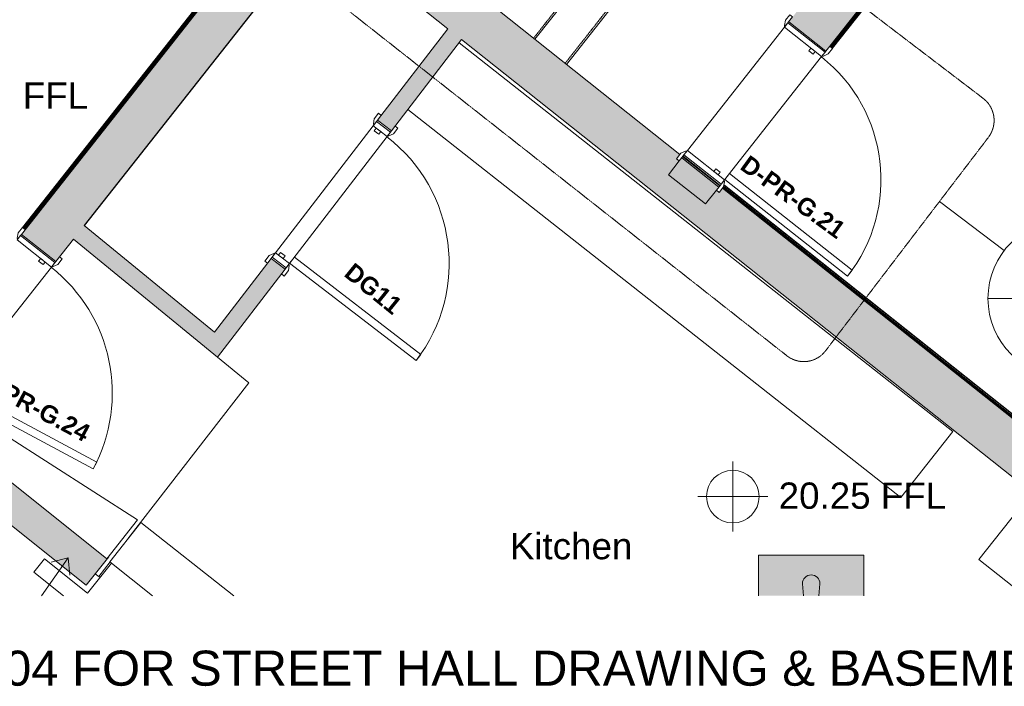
# Model space of a CAD drawing. Header units: millimetres. Extents: x -14859 to 92024, y -10653 to 24175.
# Tile 2 of 30: x -10042 to -4425, y -5422 to -1619. Entities that reach past the tile are written whole.
import ezdxf

# ---------------------------------------------------------------- set-up
doc = ezdxf.new("R2010")
doc.units = ezdxf.units.MM
doc.linetypes.add('Hidden2', pattern=[3, 2, -1])
doc.linetypes.add('Overhead', pattern=[4, 2.5, -1.5])
for name, color, linetype, lineweight in [('A-ANNO-SYMB', 150, 'Continuous', 9), ('A-AREA-IDEN', 2, 'Continuous', 9), ('A-DETL', 90, 'Continuous', 9), ('A-DOOR', 31, 'Continuous', 9), ('A-DOOR-FRAM', 31, 'Continuous', 18), ('A-DOOR-IDEN', 31, 'Continuous', 9), ('A-FLOR', 192, 'Continuous', 9), ('A-GENM', 13, 'Continuous', 9), ('A-WALL', 113, 'Continuous', 9), ('A-WALL-PATT', 111, 'Continuous', 18), ('G-ANNO-TEXT', 231, 'Continuous', 9), ('I-FURN', 30, 'Continuous', 9), ('I-WALL', 2, 'Continuous', 9), ('Q-CASE', 31, 'Continuous', 9), ('S-STRS', 31, 'Continuous', 9)]:
    doc.layers.add(name, color=color, linetype=linetype, lineweight=lineweight)
doc.styles.add('Arial', font='arial.ttf', dxfattribs={"height": 200})
doc.styles.add('Arial_1', font='arial.ttf', dxfattribs={"height": 150})
doc.styles.add('Arial_B', font='arialbd.ttf', dxfattribs={"height": 100})

# ---------------------------------------------------------------- blocks, each defined once
blk = doc.blocks.new('DKA_Door_Int_Sgl_RS_6VP_1 - EX G07x 2110mm Sgl Swing 2-2891597-00_ Ground Intermediate Door Options')
at = {"layer": 'A-DOOR', "lineweight": 18}
for p, q in [((411, 960), (411, 50)), ((455, 960), (411, 960)), ((455, 50), (455, 960)), ((411, 50), (455, 50))]:
    blk.add_line(p, q, dxfattribs=at)
at = {"layer": 'A-DOOR'}
for p, q in [((-492, 70), (-532, 70)), ((-532, 70), (-532, 50)), ((-466, 56), (-492, 70)), ((492, 70), (466, 56)), ((532, 70), (492, 70)), ((532, 50), (532, 70)), ((-497, 50), (-462, 50)), ((462, 50), (497, 50)), ((-532, -50), (-532, -70)), ((-462, -50), (-497, -50)), ((-492, -70), (-466, -56)), ((497, -50), (462, -50)), ((466, -56), (492, -70)), ((532, -70), (532, -50)), ((-532, -70), (-492, -70)), ((492, -70), (532, -70))]:
    blk.add_line(p, q, dxfattribs=at)
for centre, radius, start, end in [((455, 50), 910, 90, 180), ((-470, 49), 8.06, 7.125, 60.2551), ((-470, 49), 8.06, 7.125, 60.2551), ((470, 49), 8.06, 119.7449, 172.875), ((470, 49), 8.06, 119.7449, 172.875), ((-470, -49), 8.06, 299.7449, 352.875), ((470, -49), 8.06, 187.125, 240.2551)]:
    blk.add_arc(centre, radius, start, end, dxfattribs=at)
at = {"layer": 'A-DOOR-FRAM'}
for p, q in [((-457, 50), (-489, 50)), ((-489, 50), (-489, -50)), ((-457, -50), (-457, 50)), ((-438, 4), (-457, 4)), ((-457, 4), (-457, -28)), ((-438, -28), (-438, 4)), ((457, 4), (438, 4)), ((438, 4), (438, -28)), ((457, 50), (457, -50)), ((489, 50), (457, 50)), ((457, -28), (457, 4)), ((489, -50), (489, 50)), ((-489, -50), (-457, -50)), ((-457, -28), (-438, -28)), ((438, -28), (457, -28)), ((457, -50), (489, -50))]:
    blk.add_line(p, q, dxfattribs=at)
blk = doc.blocks.new('Worktop 2 - Worktop 2-2006432-00_ Ground Intermediate Door Options')
at = {"layer": 'Q-CASE'}
for p, q in [((-4718.7, -3967.4), (-7534.7, -1750.4)), ((-7827.8, -2131.6), (-5016.5, -4345)), ((-5016.5, -4345), (-4718.7, -3967.4)), ((-4271.2, -4319.8), (-4570.1, -4699.5)), ((-9350.5, -4486.6), (-9527.2, -4711.1)), ((-8821.2, -4905.1), (-9350.5, -4486.6)), ((-9527.2, -4711.1), (-9284, -4905.1)), ((-4570.1, -4699.5), (-4309, -4905.1))]:
    blk.add_line(p, q, dxfattribs=at)
blk = doc.blocks.new('Furniture 2 - Furniture 2-2205217-00_ Ground Intermediate Door Options')
at = {"layer": 'I-FURN'}
for p, q in [((-10424.4, -3746.7), (-10543.4, -3897.6)), ((-10424.6, -3782.6), (-10408.7, -3762.3)), ((-10408.7, -3762.3), (-10424.4, -3746.7)), ((-10128.2, -4019.1), (-10424.6, -3782.6)), ((-10543.4, -3897.6), (-9544.6, -4694.4)), ((-10116.2, -3992.7), (-10128.2, -4019.1)), ((-9369.5, -4472), (-10116.2, -3992.7)), ((-9544.6, -4694.4), (-9369.5, -4472))]:
    blk.add_line(p, q, dxfattribs=at)
blk = doc.blocks.new('Kitchen counter - Kitchen counter-2772443-00_ Ground Intermediate Door Options')
at = {"layer": 'Q-CASE'}
for p, q in [((-9900.4, -4694.8), (-9961, -4770.7)), ((-9654.5, -4890.9), (-9900.4, -4694.8)), ((-9961, -4770.7), (-9792.6, -4905.1)), ((-9517.3, -4719), (-9654.5, -4890.9)), ((-9284, -4905.1), (-9517.3, -4719))]:
    blk.add_line(p, q, dxfattribs=at)
blk = doc.blocks.new('Int - Sgl - DKA - 1VP - 975 x 2110mm Sgl Swing-6727261-00_ Ground Intermediate Door Options')
at = {"layer": 'A-DOOR', "color": 210, "lineweight": 18}
for p, q in [((401.5, 1026), (401.5, 135)), ((445.5, 1026), (401.5, 1026)), ((445.5, 135), (445.5, 1026)), ((401.5, 135), (445.5, 135))]:
    blk.add_line(p, q, dxfattribs=at)
at = {"layer": 'A-DOOR', "color": 6}
for p, q in [((-482.5, 155), (-522.5, 155)), ((-522.5, 155), (-522.5, 135)), ((-522.5, 135), (-452.5, 135)), ((-456.5, 141), (-482.5, 155)), ((452.5, 135), (522.5, 135)), ((482.5, 155), (456.5, 141)), ((522.5, 155), (482.5, 155)), ((522.5, 135), (522.5, 155)), ((-522.5, -135), (-522.5, -155)), ((-452.5, -135), (-522.5, -135)), ((-522.5, -155), (-482.5, -155)), ((-482.5, -155), (-456.5, -141)), ((522.5, -135), (452.5, -135)), ((456.5, -141), (482.5, -155)), ((482.5, -155), (522.5, -155)), ((522.5, -155), (522.5, -135))]:
    blk.add_line(p, q, dxfattribs=at)
for centre, radius, start, end in [((445.5, 135), 891, 90, 180), ((-460.5, 134), 8.06, 7.125, 60.2551), ((460.5, 134), 8.06, 119.7449, 172.875), ((-460.5, -134), 8.06, 299.7449, 352.875), ((460.5, -134), 8.06, 187.125, 240.2551)]:
    blk.add_arc(centre, radius, start, end, dxfattribs=at)
at = {"layer": 'A-DOOR-FRAM', "color": 210}
for p, q in [((-447.5, 135), (-479.5, 135)), ((-479.5, 135), (-479.5, -135)), ((-447.5, -135), (-447.5, 135)), ((447.5, 135), (447.5, -135)), ((479.5, 135), (447.5, 135)), ((479.5, -135), (479.5, 135)), ((-428.5, 89), (-447.5, 89)), ((-447.5, 89), (-447.5, 57)), ((-447.5, 57), (-428.5, 57)), ((-428.5, 57), (-428.5, 89)), ((447.5, 89), (428.5, 89)), ((428.5, 89), (428.5, 57)), ((428.5, 57), (447.5, 57)), ((447.5, 57), (447.5, 89)), ((-479.5, -135), (-447.5, -135)), ((447.5, -135), (479.5, -135))]:
    blk.add_line(p, q, dxfattribs=at)
blk = doc.blocks.new('Int - Sgl - DKA - 1VP - 998 x 2110mm Sgl Swing temp-6727264-00_ Ground Intermediate Door Options')
at = {"layer": 'A-DOOR', "color": 210, "lineweight": 18}
for p, q in [((298.3, 1025.1), (255, 1017.5)), ((255, 1017.5), (413.7, 117.4)), ((454.4, 139.7), (298.3, 1025.1)), ((413.7, 117.4), (457, 125)), ((457, 125), (456.8, 126.4))]:
    blk.add_line(p, q, dxfattribs=at)
at = {"layer": 'A-DOOR', "color": 6}
for p, q in [((-494, 145), (-534, 145)), ((-534, 145), (-534, 125)), ((-499, 125), (-464, 125)), ((-468, 131), (-494, 145)), ((464, 125), (499, 125)), ((534, 125), (534, 126.4)), ((-534, -125), (-534, -145)), ((-534, -145), (-494, -145)), ((-464, -125), (-499, -125)), ((-494, -145), (-468, -131)), ((499, -125), (464, -125)), ((468, -131), (494, -145)), ((494, -145), (534, -145)), ((534, -145), (534, -125))]:
    blk.add_line(p, q, dxfattribs=at)
for centre, radius, start, end in [((457, 125), 914, 100, 180), ((-472, 124), 8.06, 7.125, 60.2551), ((472, 124), 8.06, 162.403, 172.875), ((-472, -124), 8.06, 299.7449, 352.875), ((472, -124), 8.06, 187.125, 240.2551)]:
    blk.add_arc(centre, radius, start, end, dxfattribs=at)
at = {"layer": 'A-DOOR-FRAM', "color": 210}
for p, q in [((-459, 125), (-491, 125)), ((-491, 125), (-491, -125)), ((-459, -125), (-459, 125)), ((459, 125), (459, -125)), ((491, 125), (459, 125)), ((491, -125), (491, 125)), ((-440, 79), (-459, 79)), ((-459, 79), (-459, 47)), ((-440, 47), (-440, 79)), ((459, 79), (440, 79)), ((440, 79), (440, 47)), ((459, 47), (459, 79)), ((-459, 47), (-440, 47)), ((440, 47), (459, 47)), ((-491, -125), (-459, -125)), ((459, -125), (491, -125))]:
    blk.add_line(p, q, dxfattribs=at)
blk = doc.blocks.new('DKA - 3D Risk Register Symbol - DKA - 3D Risk Register Symbol-1302220-00_ Ground Intermediate Door Options')
at = {"layer": 'A-GENM'}
for points in [[(-300, 69.8), (-43.2, 69.8), (-50.1, 138.3), (-48.4, 151.3), (-43.4, 163.4), (-35.5, 173.7), (-25.1, 181.7), (-13, 186.7), (-0.1, 188.4), (12.9, 186.7), (24.9, 181.7), (35.3, 173.7), (43.2, 163.4), (48.2, 151.3), (49.9, 138.3), (43.1, 69.8), (300, 69.8), (300, 300), (-300, 300)], [(29.4, 69.8), (43.1, 69.8), (49.9, 138.3), (48.2, 151.3), (43.2, 163.4), (35.3, 173.7), (24.9, 181.7), (12.9, 186.7), (-0.1, 188.4), (-13, 186.7), (-25.1, 181.7), (-35.5, 173.7), (-43.4, 163.4), (-48.4, 151.3), (-50.1, 138.3), (-43.2, 69.8)]]:
    blk.add_hatch(color=256, dxfattribs=at).paths.add_polyline_path(points)
for p, q in [((300, 300), (-300, 300)), ((-300, 300), (-300, 69.8)), ((300, 69.8), (300, 300)), ((-50.1, 138.3), (-43.2, 69.8)), ((-43.2, 69.8), (-50.1, 138.3)), ((43.1, 69.8), (49.9, 138.3)), ((49.9, 138.3), (43.1, 69.8))]:
    blk.add_line(p, q, dxfattribs=at)
for start in [360, 0]:
    blk.add_arc((-0.1, 138.3), 50, start, 180, dxfattribs=at)
blk = doc.blocks.new('Basic Wall _ Int - Existing Skirting - ___-4251300-00_ Ground Intermediate Door Options')
at = {"layer": 'I-WALL'}
for p, q in [((-8541.2, -922.3), (-10025.5, -2804.4)), ((-8539.4, -923.8), (-10023.7, -2805.9)), ((-8534.4, -927.7), (-10018.7, -2809.8)), ((-10018.1, -2810.3), (-8533.8, -928.2)), ((-8530.2, -931), (-10014.6, -2813.1)), ((-8527.1, -933.5), (-10011.4, -2815.5)), ((-8541.2, -922.3), (-8539.4, -923.8)), ((-8534.4, -927.7), (-8539.4, -923.8)), ((-8534.4, -927.7), (-8533.8, -928.2)), ((-8533.8, -928.2), (-8530.2, -931)), ((-8530.2, -931), (-8527.1, -933.5))]:
    blk.add_line(p, q, dxfattribs=at)
blk = doc.blocks.new('Basic Wall _ Int - Existing Skirting - ___-4400588-00_ Ground Intermediate Door Options')
at = {"layer": 'I-WALL'}
for p, q in [((-4051, -31.7), (-5420.3, -1771)), ((-4047.8, -34.1), (-5417.2, -1773.5)), ((-4046.1, -39.3), (-5413.6, -1776.3)), ((-4045.7, -40), (-5413, -1776.7)), ((-5408.1, -1780.7), (-4040.7, -43.9)), ((-4040.6, -47.6), (-5406.2, -1782.1)), ((-4051, -31.7), (-4047.8, -34.1))]:
    blk.add_line(p, q, dxfattribs=at)
blk = doc.blocks.new('Basic Wall _ Int - Existing Skirting - ___-4400958-00_ Ground Intermediate Door Options')
at = {"layer": 'I-WALL'}
for p, q in [((-6031.8, -2578.4), (-3313.5, -4737.7)), ((-6029.4, -2575.3), (-3311, -4734.6)), ((-6027, -2571.3), (-3312.9, -4727.3)), ((-6026.8, -2570.6), (-3313, -4726.2)), ((-6023.7, -2564.9), (-6026.4, -2568.2)), ((-6023.7, -2564.9), (-6022.3, -2563)), ((-3313.1, -4718.1), (-6023.7, -2564.9)), ((-6022.3, -2563), (-3314.4, -4714)), ((-3311, -4734.6), (-3313.5, -4737.7))]:
    blk.add_line(p, q, dxfattribs=at)
blk = doc.blocks.new('Floor Plan - 9mm - Circle-3441286-00_ Ground Intermediate Door Options')
at = {"layer": 'A-ANNO-SYMB'}
blk.add_line((-9, 0), (9, 0), dxfattribs=at)
for start, end in [(360, 180), (180, 360)]:
    blk.add_arc((0, 0), 9, start, end, dxfattribs=at)

msp = doc.modelspace()

# ---------------------------------------------------------------- hatches: boundary and pattern name
at = {"layer": 'A-WALL-PATT', "lineweight": 9}
h = msp.add_hatch(color=8, dxfattribs=at)
h.paths.add_polyline_path([(-3527.2, -4905.1), (-3434.7, -4905.1), (-3307.6, -4745), (-6033.1, -2580), (-6051.8, -2603.8), (-6067.6, -2591.4), (-6053.6, -2573.7), (-6265.8, -2406.7), (-6279.7, -2424.4), (-6295.4, -2412), (-6275.8, -2387.2), (-7911.9, -1087.6), (-7918, -1095.2), (-7996.3, -1033), (-7990.2, -1025.4), (-8400.3, -699.6), (-8563.3, -904.7), (-3728.2, -4745.4)])
h.paths.add_polyline_path([(-9795.8, 74.3), (-9661.3, 243.6), (-9681.3, 317.9), (-9687.3, 322.7), (-9850.3, 117.6)])
h = msp.add_hatch(color=8, dxfattribs=at)
h.paths.add_polyline_path([(-6129.4, -2670), (-6053.6, -2573.7), (-6265.8, -2406.7), (-6341.6, -2503), (-6153.5, -2651)])
h.paths.add_polyline_path([(-5442.8, -1797.9), (-3773.1, 322.9), (-4208.2, 206.8), (-5654.9, -1630.8), (-5447.7, -1794)])
h = msp.add_hatch(color=8, dxfattribs=at)
h.paths.add_polyline_path([(-10672.7, -4059.4), (-10455.4, -3783.8), (-10651.7, -3629), (-10868.2, -3903.5)])
h.paths.add_polyline_path([(-9836, -2998.5), (-9625.5, -2731.5), (-9821.8, -2576.7), (-10032.3, -2843.6), (-10002.9, -2866.8)])
h.paths.add_polyline_path([(-9439.7, -2495.9), (-8330.5, -1089.6), (-8526.3, -934.1), (-9636, -2341.1)])
h = msp.add_hatch(color=8, dxfattribs=at)
h.paths.add_polyline_path([(-8853, -3464.5), (-8527.6, -3041.5), (-8606.9, -2980.5), (-8930.3, -3401.1), (-8891.7, -3432.8)])
h.paths.add_polyline_path([(-7921.6, -2253.5), (-7521, -1732.6), (-7599.3, -1670.4), (-8000.9, -2192.6), (-7961.3, -2223.1)])
for points in [[(-9625.5, -2731.5), (-9439.7, -2495.9), (-9636, -2341.1), (-9821.8, -2576.7)], [(-6053.6, -2573.7), (-6045.9, -2563.9), (-6258, -2396.9), (-6265.8, -2406.7), (-6055.3, -2572.4)], [(-6053.6, -2573.7), (-6048.7, -2567.5), (-6260.2, -2399.6), (-6265.8, -2406.7), (-6055.3, -2572.4)], [(-8913.9, -3543.8), (-8853, -3464.5), (-9673.4, -2792.3), (-9735.3, -2870.8), (-8945.5, -3518)], [(-9662.7, -4844.4), (-9533.6, -4682.6), (-9534.6, -4681.7), (-9544.6, -4694.4), (-10246.5, -4134.5), (-10365.5, -4283.7), (-9850.7, -4694.4)]]:
    msp.add_hatch(color=8, dxfattribs=at).paths.add_polyline_path(points)

# ---------------------------------------------------------------- linework, layer by layer
at = {"layer": 'A-ANNO-SYMB', "linetype": 'Hidden2'}
for p, q in [((-4546.1, -2067.5), (-7309, 39.8)), ((-8462.7, -1334.2), (-5666.1, -3535.9)), ((-5445.1, -3507.9), (-4516.1, -2290))]:
    msp.add_line(p, q, dxfattribs=at)
at = {"layer": 'A-ANNO-SYMB'}
msp.add_line((-4795, -2655.6), (-4426.7, -2936.5), dxfattribs=at)
at = {"layer": 'A-ANNO-SYMB', "linetype": 'Hidden2'}
for centre, radius, start, end in [((-4642.4, -2193.7), 158.7, 322.6662, 52.6662), ((-5569.3, -3413.6), 156, 231.6636, 322.7891)]:
    msp.add_arc(centre, radius, start, end, dxfattribs=at)
at = {"layer": 'A-DETL'}
for p, q in [((-5974.3, -4139.6), (-5974.3, -4539.6)), ((-5774.3, -4339.6), (-6174.3, -4339.6)), ((-9916.9, -4905.1), (-9765.3, -4688.6)), ((-9765.3, -4688.6), (-9861.9, -4714.6)), ((-9765.3, -4688.6), (-9756.5, -4788.2))]:
    msp.add_line(p, q, dxfattribs=at)
msp.add_circle((-5974.3, -4339.6), 150, dxfattribs=at)
at = {"layer": 'A-FLOR'}
for p, q in [((-8330.5, -1089.6), (-9672, -2793.4)), ((-9860.8, -3029.9), (-10429.3, -3750.7)), ((-8913.9, -3543.8), (-8735.2, -3690.3)), ((-8735.2, -3690.3), (-9425.1, -4581.5)), ((-9526, -4711.8), (-9591.3, -4796.1)), ((-9611.4, -4780.1), (-9588.8, -4798.1)), ((-9591.3, -4796.1), (-9583.7, -4802.2))]:
    msp.add_line(p, q, dxfattribs=at)
at = {"layer": 'A-WALL', "color": 7, "lineweight": 18}
for p, q in [((-5421.1, -1770.4), (-4051.6, -30.9)), ((-6275.8, -2387.2), (-8400.3, -699.6)), ((-8526.3, -934.1), (-10032.3, -2843.6)), ((-9673.4, -2792.3), (-8330.5, -1089.6)), ((-8330.5, -1089.6), (-7599.3, -1670.4)), ((-7599.3, -1670.4), (-8000.9, -2192.6)), ((-5654.9, -1630.8), (-5442.8, -1797.9)), ((-7921.6, -2253.5), (-7521, -1732.6)), ((-7521, -1732.6), (-3527.2, -4905.1)), ((-8000.9, -2192.6), (-7921.6, -2253.5)), ((-6053.6, -2573.7), (-6265.8, -2406.7)), ((-6048.7, -2567.5), (-6260.2, -2399.6)), ((-6045.9, -2563.9), (-6258, -2396.9)), ((-6279.7, -2424.4), (-6341.6, -2503)), ((-6341.6, -2503), (-6129.4, -2670)), ((-3307.6, -4745), (-6033.1, -2580)), ((-6129.4, -2670), (-6067.6, -2591.4)), ((-8930.3, -3401.1), (-9673.4, -2792.3)), ((-10032.3, -2843.6), (-9836, -2998.5)), ((-9836, -2998.5), (-9735.3, -2870.8)), ((-9735.3, -2870.8), (-8913.9, -3543.8)), ((-8606.9, -2980.5), (-8930.3, -3401.1)), ((-8527.6, -3041.5), (-8606.9, -2980.5)), ((-8913.9, -3543.8), (-8527.6, -3041.5)), ((-10365.5, -4283.7), (-9662.7, -4844.4)), ((-9662.7, -4844.4), (-9533.6, -4682.6)), ((-9533.6, -4682.6), (-9534.6, -4681.7))]:
    msp.add_line(p, q, dxfattribs=at)
at = {"layer": 'I-WALL'}
for p, q in [((-6233.3, -2365.5), (-5679.7, -1662.3)), ((-5467.5, -1829.3), (-6021.2, -2532.5)), ((-8582.5, -2948.8), (-8025.3, -2224.3)), ((-7946, -2285.2), (-8503.2, -3009.8)), ((-3326.2, -4728.9), (-6032.5, -2579.2)), ((-9860.8, -3029.9), (-10429.3, -3750.7))]:
    msp.add_line(p, q, dxfattribs=at)
at = {"layer": 'S-STRS', "linetype": 'Overhead'}
for p, q in [((-7110.4, -1724.3), (-6520.2, -974.7)), ((-6930.3, -1867.3), (-6338.2, -1115.3))]:
    msp.add_line(p, q, dxfattribs=at)
at = {"layer": 'S-STRS'}
for p, q in [((-7102.5, -1730.5), (-6512.4, -980.9)), ((-6922.4, -1873.5), (-6350.2, -1146.7)), ((-6233.3, -2365.5), (-5679.7, -1662.3))]:
    msp.add_line(p, q, dxfattribs=at)

# ---------------------------------------------------------------- block references
at = {"layer": 'A-ANNO-SYMB', "xscale": 49.99999999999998, "yscale": 49.99999999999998, "zscale": 49.99999999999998}
msp.add_blockref('Floor Plan - 9mm - Circle-3441286-00_ Ground Intermediate Door Options', (-4068.9, -3209.4), dxfattribs=at)
at = {"layer": 'A-DOOR', "color": 6}
for name, p, rotation in [('Int - Sgl - DKA - 1VP - 975 x 2110mm Sgl Swing-6727261-00_ Ground Intermediate Door Options', (-5850.4, -2097.4), 231.786528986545), ('Int - Sgl - DKA - 1VP - 998 x 2110mm Sgl Swing temp-6727264-00_ Ground Intermediate Door Options', (-10243.2, -3312.9), 231.7380832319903)]:
    msp.add_blockref(name, p, dxfattribs=dict(at, rotation=rotation))
at = {"layer": 'A-DOOR', "rotation": 232.436581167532}
msp.add_blockref('DKA_Door_Int_Sgl_RS_6VP_1 - EX G07x 2110mm Sgl Swing 2-2891597-00_ Ground Intermediate Door Options', (-8264.3, -2617), dxfattribs=at)
at = {"layer": 'A-GENM'}
msp.add_blockref('DKA - 3D Risk Register Symbol - DKA - 3D Risk Register Symbol-1302220-00_ Ground Intermediate Door Options', (-5526.8, -4974.8), dxfattribs=at)
at = {"layer": 'I-FURN'}
msp.add_blockref('Furniture 2 - Furniture 2-2205217-00_ Ground Intermediate Door Options', (0, 0), dxfattribs=at)
at = {"layer": 'I-WALL'}
for name in ['Basic Wall _ Int - Existing Skirting - ___-4400588-00_ Ground Intermediate Door Options', 'Basic Wall _ Int - Existing Skirting - ___-4251300-00_ Ground Intermediate Door Options', 'Basic Wall _ Int - Existing Skirting - ___-4400958-00_ Ground Intermediate Door Options']:
    msp.add_blockref(name, (0, 0), dxfattribs=at)
at = {"layer": 'Q-CASE'}
for name in ['Worktop 2 - Worktop 2-2006432-00_ Ground Intermediate Door Options', 'Kitchen counter - Kitchen counter-2772443-00_ Ground Intermediate Door Options']:
    msp.add_blockref(name, (0, 0), dxfattribs=at)

# ---------------------------------------------------------------- texts
at = {"layer": 'A-AREA-IDEN', "insert": (-7245.9, -4547.3), "char_height": 150, "width": 861.814, "attachment_point": 1, "style": 'Arial_1'}
msp.add_mtext('Kitchen', dxfattribs=at)
at = {"layer": 'A-DOOR-IDEN', "char_height": 100, "attachment_point": 1, "style": 'Arial_B'}
for s, insert, width, rotation in [('D-PR-G.21', (-5880.5, -2386.4), 849.789, 324), ('DG11', (-8134.9, -2999.6), 448.945, 321), ('D-PR-G.24', (-10239.3, -3617.4), 849.789, 332)]:
    msp.add_mtext(s, dxfattribs=dict(at, insert=insert, width=width, rotation=rotation))
at = {"layer": 'G-ANNO-TEXT', "color": 7, "lineweight": 18, "attachment_point": 1}
for s, insert, char_height, width, style in [('20.01 FFL', (-10606.6, -1977.1), 150, 1178.481, 'Arial_1'), ('20.25 FFL', (-5712.6, -4259.3), 150, 1178.481, 'Arial_1'), ('REFER TO DRAWING 100004 FOR STREET HALL DRAWING & BASEMENT', (-13670.5, -5218.6), 200, 11973.203, 'Arial')]:
    msp.add_mtext(s, dxfattribs=dict(at, insert=insert, char_height=char_height, width=width, style=style))

doc.saveas('drawing.dxf')
